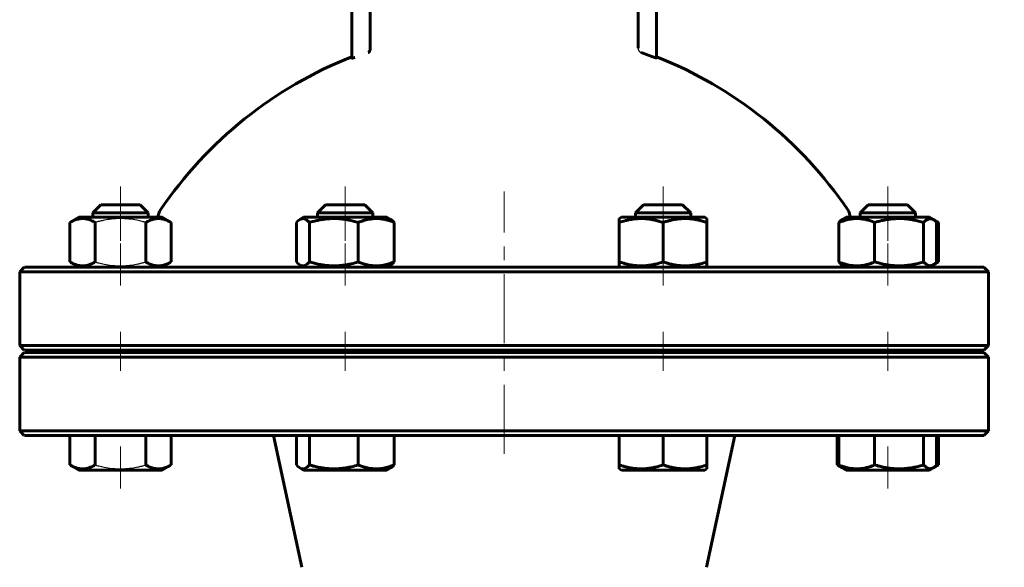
# Model space of a CAD drawing. Header units: millimetres. Extents: x 0 to 595, y 0 to 420.
# Tile 6 of 11: x 130 to 237, y 251 to 311. Entities that reach past the tile are written whole.
import ezdxf

# ---------------------------------------------------------------- set-up
doc = ezdxf.new("R2010")
doc.units = ezdxf.units.MM
for name, pattern in [('K5LT-1', [0]), ('K5LT_AXLED', [12, 7.5, -1.5, 1.5, -1.5]), ('K5LT_BASIC', [0]), ('K5LT_THIN', [0])]:
    doc.linetypes.add(name, pattern=pattern)
doc.layers.add('Системный слой', color=7, linetype='Continuous')
doc.layers.add('Системный слой (1)', color=7, linetype='Continuous', true_color=0x6c6c6c)
doc.styles.add('KDIMTEXTSTYLE', font='txt', dxfattribs={"width": 0.96, "oblique": 15, "height": 5})
doc.styles.add('KTEXTSTYLE', font='txt', dxfattribs={"width": 0.96, "height": 5})
doc.dimstyles.new('KDIMSTYLE (0.50)', dxfattribs={"dimtxt": 5, "dimasz": 1, "dimexe": 2, "dimexo": 0, "dimgap": 1, "dimtad": 1, "dimlfac": 2, "dimtxsty": 'KDIMTEXTSTYLE', "dimsah": 1, "dimcen": 0, "dimdle": 1, "dimadec": 0, "dimazin": 0, "dimtfac": 0.667, "dimtmove": 0, "dimatfit": 3, "dimfxl": 1, "dimtvp": 1, "dimtolj": 1, "dimtzin": 0, "dimarcsym": 0})

# ---------------------------------------------------------------- blocks, each defined once
blk = doc.blocks.new('U0')
at = {"layer": 'Системный слой (1)', "color": 143, "linetype": 'K5LT_BASIC', "lineweight": 60, "true_color": 0x33acca}
for p, q in [((130.53, 274.99), (182.53, 274.99)), ((182.53, 274.99), (234.53, 274.99))]:
    blk.add_line(p, q, dxfattribs=at)
blk = doc.blocks.new('U4')
at = {"layer": 'Системный слой (1)', "color": 143, "linetype": 'K5LT_BASIC', "lineweight": 60, "true_color": 0x33acca}
for p, q in [((130.53, 265.74), (182.53, 265.74)), ((182.53, 265.74), (234.53, 265.74))]:
    blk.add_line(p, q, dxfattribs=at)
blk = doc.blocks.new('U11')
at = {"layer": 'Системный слой (1)', "color": 143, "linetype": 'K5LT_BASIC', "lineweight": 60, "true_color": 0x33acca}
for start, end in [(111.5102, 145.8516), (34.1484, 68.4898)]:
    blk.add_arc((182.53, 264.92), 45, start, end, dxfattribs=at)
blk = doc.blocks.new('U12')
at = {"layer": 'Системный слой (1)', "color": 143, "linetype": 'K5LT_BASIC', "lineweight": 60, "true_color": 0x33acca}
for p, q in [((182.53, 283.99), (130.53, 283.99)), ((234.53, 283.99), (182.53, 283.99))]:
    blk.add_line(p, q, dxfattribs=at)
blk = doc.blocks.new('U14')
at = {"layer": 'Системный слой (1)', "color": 143, "linetype": 'K5LT_BASIC', "lineweight": 60, "true_color": 0x33acca}
for p, q in [((182.53, 274.74), (130.53, 274.74)), ((234.53, 274.74), (182.53, 274.74))]:
    blk.add_line(p, q, dxfattribs=at)
blk = doc.blocks.new('U15')
at = {"layer": 'Системный слой (1)', "color": 143, "linetype": 'K5LT_BASIC', "lineweight": 60, "true_color": 0x33acca}
for p, q in [((229.02, 289.15), (228.61, 289.39)), ((229.59, 288.83), (229.02, 289.15))]:
    blk.add_line(p, q, dxfattribs=at)
blk = doc.blocks.new('U16')
at = {"layer": 'Системный слой (1)', "color": 143, "linetype": 'K5LT_BASIC', "lineweight": 60, "true_color": 0x33acca}
for p, q in [((229.33, 288.96), (229.2, 289.02)), ((229.46, 288.9), (229.33, 288.96)), ((229.59, 288.83), (229.46, 288.9))]:
    blk.add_line(p, q, dxfattribs=at)
blk = doc.blocks.new('U17')
at = {"layer": 'Системный слой (1)', "color": 143, "linetype": 'K5LT_BASIC', "lineweight": 60, "true_color": 0x33acca}
for p, q in [((229.59, 262.55), (229.02, 262.22)), ((229.02, 262.22), (228.61, 261.99))]:
    blk.add_line(p, q, dxfattribs=at)
blk = doc.blocks.new('U18')
at = {"layer": 'Системный слой (1)', "color": 143, "linetype": 'K5LT_BASIC', "lineweight": 60, "true_color": 0x33acca}
for p, q in [((221.98, 290.74), (222.6, 290.74)), ((222.6, 290.74), (226.23, 290.74))]:
    blk.add_line(p, q, dxfattribs=at)
blk = doc.blocks.new('U19')
at = {"layer": 'Системный слой (1)', "color": 143, "linetype": 'K5LT_BASIC', "lineweight": 60, "true_color": 0x33acca}
for p, q in [((229.2, 284.35), (229.33, 284.41)), ((229.33, 284.41), (229.46, 284.48)), ((229.46, 284.48), (229.59, 284.55))]:
    blk.add_line(p, q, dxfattribs=at)
blk = doc.blocks.new('U20')
at = {"layer": 'Системный слой (1)', "color": 143, "linetype": 'K5LT_BASIC', "lineweight": 60, "true_color": 0x33acca}
for p, q in [((218.62, 262.55), (218.74, 262.48)), ((218.74, 262.48), (218.87, 262.41)), ((218.87, 262.41), (219, 262.35))]:
    blk.add_line(p, q, dxfattribs=at)
blk = doc.blocks.new('U21')
at = {"layer": 'Системный слой (1)', "color": 143, "linetype": 'K5LT_BASIC', "lineweight": 60, "true_color": 0x33acca}
for p, q in [((160.01, 262.55), (160.13, 262.42)), ((161.21, 262.34), (161.43, 262.55)), ((160.13, 262.42), (160.26, 262.31)), ((160.26, 262.31), (160.39, 262.22)), ((160.39, 262.22), (160.51, 262.16)), ((160.51, 262.16), (160.86, 262.14)), ((160.86, 262.14), (161.21, 262.34))]:
    blk.add_line(p, q, dxfattribs=at)
blk = doc.blocks.new('U22')
at = {"layer": 'Системный слой (1)', "color": 143, "linetype": 'K5LT_BASIC', "lineweight": 60, "true_color": 0x33acca}
for p, q in [((228.54, 289.23), (228.2, 289.04)), ((228.89, 289.21), (228.54, 289.23)), ((229.02, 289.15), (228.89, 289.21)), ((228.2, 289.04), (227.98, 288.83)), ((229.15, 289.07), (229.02, 289.15)), ((229.27, 288.96), (229.15, 289.07)), ((229.4, 288.83), (229.27, 288.96))]:
    blk.add_line(p, q, dxfattribs=at)
blk = doc.blocks.new('U23')
at = {"layer": 'Системный слой (1)', "color": 143, "linetype": 'K5LT_BASIC', "lineweight": 60, "true_color": 0x33acca}
for p, q in [((229.46, 262.48), (229.59, 262.55)), ((229.2, 262.35), (229.33, 262.41)), ((229.33, 262.41), (229.46, 262.48))]:
    blk.add_line(p, q, dxfattribs=at)
blk = doc.blocks.new('U24')
at = {"layer": 'Системный слой (1)', "color": 143, "linetype": 'K5LT_BASIC', "lineweight": 60, "true_color": 0x33acca}
for p, q in [((227.98, 262.55), (228.32, 262.24)), ((229.27, 262.42), (229.4, 262.55)), ((228.32, 262.24), (228.67, 262.12)), ((228.67, 262.12), (229.02, 262.22)), ((229.02, 262.22), (229.15, 262.31)), ((229.15, 262.31), (229.27, 262.42))]:
    blk.add_line(p, q, dxfattribs=at)
blk = doc.blocks.new('U25')
at = {"layer": 'Системный слой (1)', "color": 143, "linetype": 'K5LT_BASIC', "lineweight": 60, "true_color": 0x33acca}
for p, q in [((219.59, 261.99), (227.29, 261.99)), ((227.29, 261.99), (228.61, 261.99))]:
    blk.add_line(p, q, dxfattribs=at)
blk = doc.blocks.new('U26')
at = {"layer": 'Системный слой (1)', "color": 143, "linetype": 'K5LT_BASIC', "lineweight": 60, "true_color": 0x33acca}
blk.add_line((145.87, 262.22), (145.87, 262.22), dxfattribs=at)
blk.add_line((145.87, 262.22), (145.87, 262.22), dxfattribs=at)
blk = doc.blocks.new('U27')
at = {"layer": 'Системный слой (1)', "color": 143, "linetype": 'K5LT_BASIC', "lineweight": 60, "true_color": 0x33acca}
for p, q in [((221.1, 289.86), (221.98, 289.86)), ((221.98, 289.86), (227.1, 289.86))]:
    blk.add_line(p, q, dxfattribs=at)
blk = doc.blocks.new('U28')
at = {"layer": 'Системный слой (1)', "color": 143, "linetype": 'K5LT_BASIC', "lineweight": 60, "true_color": 0x33acca}
for p, q in [((160.74, 289.25), (160.39, 289.15)), ((161.09, 289.13), (160.74, 289.25)), ((160.13, 288.96), (160.01, 288.83)), ((160.26, 289.07), (160.13, 288.96)), ((160.39, 289.15), (160.26, 289.07)), ((161.43, 288.83), (161.09, 289.13))]:
    blk.add_line(p, q, dxfattribs=at)
blk = doc.blocks.new('U29')
at = {"layer": 'Системный слой (1)', "color": 143, "linetype": 'K5LT_BASIC', "lineweight": 60, "true_color": 0x33acca}
for p, q in [((228.61, 283.99), (229.02, 284.22)), ((229.02, 284.22), (229.59, 284.55))]:
    blk.add_line(p, q, dxfattribs=at)
blk = doc.blocks.new('U30')
at = {"layer": 'Системный слой (1)', "color": 143, "linetype": 'K5LT_BASIC', "lineweight": 60, "true_color": 0x33acca}
for p, q in [((160.01, 284.55), (160.13, 284.42)), ((160.13, 284.42), (160.26, 284.31)), ((160.26, 284.31), (160.39, 284.22)), ((160.39, 284.22), (160.51, 284.16)), ((160.51, 284.16), (160.86, 284.14)), ((160.86, 284.14), (161.21, 284.34)), ((161.21, 284.34), (161.43, 284.55))]:
    blk.add_line(p, q, dxfattribs=at)
blk = doc.blocks.new('U31')
at = {"layer": 'Системный слой (1)', "color": 143, "linetype": 'K5LT_BASIC', "lineweight": 60, "true_color": 0x33acca}
for p, q in [((227.98, 284.55), (228.32, 284.24)), ((228.32, 284.24), (228.67, 284.12)), ((228.67, 284.12), (229.02, 284.22)), ((229.02, 284.22), (229.15, 284.31)), ((229.15, 284.31), (229.27, 284.42)), ((229.27, 284.42), (229.4, 284.55))]:
    blk.add_line(p, q, dxfattribs=at)
blk = doc.blocks.new('D4')
at = {"layer": 'Системный слой (1)'}
for points in [[(288.24, 400.74), (287.58, 405.74), (286.92, 400.74), (287.58, 401.24)], [(287.58, 190.74), (288.24, 195.74), (287.58, 195.24), (286.92, 195.74)]]:
    blk.add_hatch(color=7, dxfattribs=at).paths.add_polyline_path(points)
at = {"layer": 'Системный слой (1)', "color": 7, "linetype": 'K5LT_THIN', "lineweight": 18, "true_color": 0xffffff}
for p, q in [((200.03, 405.74), (289.58, 405.74)), ((286.92, 400.74), (287.58, 405.74)), ((287.58, 405.74), (288.24, 400.74)), ((287.58, 405.74), (287.58, 190.74)), ((287.58, 401.24), (286.92, 400.74)), ((288.24, 400.74), (287.58, 401.24)), ((287.58, 190.74), (286.92, 195.74)), ((286.92, 195.74), (287.58, 195.24)), ((287.58, 195.24), (288.24, 195.74)), ((288.24, 195.74), (287.58, 190.74)), ((257.53, 190.74), (289.58, 190.74))]:
    blk.add_line(p, q, dxfattribs=at)
blk.add_wipeout([(286.58, 292.76), (279.2, 292.76), (279.2, 303.27), (286.58, 303.27)]).dxf.layer = 'Системный слой (1)'
at = {"layer": 'Системный слой (1)', "color": 7, "insert": (279.99, 292.76), "char_height": 5, "attachment_point": 1, "rotation": 90, "style": 'KTEXTSTYLE'}
blk.add_mtext('\\fArial|b0|c204|p34;\\H5.0;\\W1.000;\\Q15;\\fGOST Type AU|b0|i0|c204|p34;\\Q15;\\W0.960;430', dxfattribs=at)
blk = doc.blocks.new('KDIMARROW_01')
at = {"layer": 'Системный слой'}
blk.add_hatch(color=0, dxfattribs=at).paths.add_polyline_path([(-5, -0.66), (0, 0), (-5, 0.66), (-4.5, 0)])
at = {"layer": 'Системный слой', "color": 0, "linetype": 'K5LT_THIN', "lineweight": 18}
for p, q in [((-4.5, 0), (-5, 0.66)), ((-5, 0.66), (0, 0)), ((0, 0), (-5, -0.66)), ((-5, -0.66), (-4.5, 0))]:
    blk.add_line(p, q, dxfattribs=at)
at = {"layer": 'Системный слой (1)', "color": 0, "linetype": 'K5LT_THIN', "lineweight": 18}
blk.add_line((182.53, 190.74), (182.03, 190.74), dxfattribs=at)

msp = doc.modelspace()

# ---------------------------------------------------------------- linework, layer by layer
at = {"layer": 'Системный слой (1)', "color": 143, "linetype": 'K5LT_BASIC', "lineweight": 60, "true_color": 0x33acca}
for p, q in [((168.0026, 318.8617), (168.0026, 307.8321)), ((197.05, 307.7008), (197.05, 318.8617)), ((166.0263, 317.8617), (166.0263, 307.3038)), ((199.0263, 306.6618), (199.0263, 317.8617)), ((166.0263, 307.3038), (166.0263, 306.6448)), ((137.9517, 289.8617), (138.8267, 290.7367)), ((138.8267, 290.7367), (143.0767, 290.7367)), ((143.9517, 289.8617), (143.0767, 290.7367)), ((162.3056, 289.8617), (163.1806, 290.7367)), ((163.1806, 290.7367), (167.4306, 290.7367)), ((168.3056, 289.8617), (167.4306, 290.7367)), ((196.7471, 289.8617), (197.6221, 290.7367)), ((197.6221, 290.7367), (201.8721, 290.7367)), ((202.7471, 289.8617), (201.8721, 290.7367)), ((221.1009, 289.8617), (221.9759, 290.7367)), ((227.1009, 289.8617), (226.2259, 290.7367)), ((135.4669, 288.8253), (136.4392, 289.3867)), ((136.0342, 289.1528), (136.4392, 289.3867)), ((145.4642, 289.3867), (136.4392, 289.3867)), ((137.9517, 289.3867), (137.9517, 289.8617)), ((137.9517, 289.8617), (143.9517, 289.8617)), ((143.9517, 289.3867), (143.9517, 289.8617)), ((146.4366, 288.8253), (145.4642, 289.3867)), ((160.388, 289.1528), (160.7931, 289.3867)), ((169.8181, 289.3867), (160.7931, 289.3867)), ((162.3056, 289.8617), (168.3056, 289.8617)), ((162.3056, 289.3867), (162.3056, 289.8617)), ((168.3056, 289.3867), (168.3056, 289.8617)), ((170.2231, 289.1528), (169.8181, 289.3867)), ((194.9971, 289.2495), (195.2346, 289.3867)), ((194.9971, 288.8253), (194.9971, 289.2495)), ((204.2596, 289.3867), (195.2346, 289.3867)), ((196.7471, 289.8617), (202.7471, 289.8617)), ((196.7471, 289.3867), (196.7471, 289.8617)), ((202.7471, 289.3867), (202.7471, 289.8617)), ((204.4971, 289.2495), (204.2596, 289.3867)), ((204.4971, 289.2495), (204.4971, 288.8253)), ((219.1833, 289.1528), (219.5884, 289.3867)), ((228.6134, 289.3867), (219.5884, 289.3867)), ((221.1009, 289.3867), (221.1009, 289.8617)), ((227.1009, 289.3867), (227.1009, 289.8617)), ((229.0185, 289.1528), (228.6134, 289.3867)), ((135.4669, 284.548), (135.4669, 288.8253)), ((136.0342, 289.1528), (136.0342, 289.1528)), ((138.2093, 284.548), (138.2093, 288.8253)), ((143.6942, 284.548), (143.6942, 288.8253)), ((146.4366, 284.548), (146.4366, 288.8253)), ((160.0076, 284.548), (160.0076, 288.8253)), ((161.4272, 284.548), (161.4272, 288.8253)), ((166.7252, 284.548), (166.7252, 288.8253)), ((170.6035, 284.548), (170.6035, 288.8253)), ((194.9971, 284.548), (194.9971, 288.8253)), ((199.7471, 284.548), (199.7471, 288.8253)), ((204.4971, 284.548), (204.4971, 288.8253)), ((218.803, 284.548), (218.803, 288.8253)), ((222.6813, 284.548), (222.6813, 288.8253)), ((227.9793, 284.548), (227.9793, 288.8253)), ((229.3988, 284.548), (229.3988, 288.8253)), ((229.5857, 284.548), (229.5857, 288.8253)), ((130.5263, 283.9867), (130.0263, 283.4867)), ((136.4392, 283.9867), (135.4669, 284.548)), ((136.0342, 284.2205), (136.0341, 284.2206)), ((136.4392, 283.9867), (136.0342, 284.2205)), ((145.4642, 283.9867), (146.4366, 284.548)), ((160.7931, 283.9867), (160.388, 284.2205)), ((169.8181, 283.9867), (170.2231, 284.2205)), ((194.9971, 284.1238), (194.9971, 284.548)), ((195.2346, 283.9867), (194.9971, 284.1238)), ((204.2596, 283.9867), (204.4971, 284.1238)), ((204.4971, 284.548), (204.4971, 284.1238)), ((219.5884, 283.9867), (219.1833, 284.2205)), ((228.6134, 283.9867), (229.0185, 284.2205)), ((234.5263, 283.9867), (235.0263, 283.4867)), ((130.0263, 283.4867), (182.5263, 283.4867)), ((130.0263, 275.4867), (130.0263, 283.4867)), ((182.5263, 283.4867), (235.0263, 283.4867)), ((235.0263, 275.4867), (235.0263, 283.4867)), ((130.5263, 274.9867), (130.0263, 275.4867)), ((182.5263, 275.4867), (130.0263, 275.4867)), ((235.0263, 275.4867), (182.5263, 275.4867)), ((234.5263, 274.9867), (235.0263, 275.4867)), ((130.5263, 274.7367), (130.0263, 274.2367)), ((130.0263, 274.2367), (182.5263, 274.2367)), ((130.0263, 266.2367), (130.0263, 274.2367)), ((137.9517, 274.7367), (137.9517, 274.9867)), ((143.9517, 274.7367), (143.9517, 274.9867)), ((145.0263, 274.7367), (145.0263, 274.9867)), ((162.3056, 274.7367), (162.3056, 274.9867)), ((168.3056, 274.7367), (168.3056, 274.9867)), ((182.5263, 274.2367), (235.0263, 274.2367)), ((196.7471, 274.7367), (196.7471, 274.9867)), ((202.7471, 274.7367), (202.7471, 274.9867)), ((220.0263, 274.7367), (220.0263, 274.9867)), ((221.1009, 274.7367), (221.1009, 274.9867)), ((227.1009, 274.7367), (227.1009, 274.9867)), ((234.5263, 274.7367), (235.0263, 274.2367)), ((235.0263, 266.2367), (235.0263, 274.2367)), ((182.5263, 266.2367), (130.0263, 266.2367)), ((130.5263, 265.7367), (130.0263, 266.2367)), ((135.4669, 265.7367), (135.4669, 262.548)), ((138.2093, 265.7367), (138.2093, 262.548)), ((143.6942, 265.7367), (143.6942, 262.548)), ((146.4366, 265.7367), (146.4366, 262.548)), ((160.5868, 251.4544), (157.5263, 265.7367)), ((160.0076, 265.7367), (160.0076, 262.548)), ((161.4272, 265.7367), (161.4272, 262.548)), ((166.7252, 265.7367), (166.7252, 262.548)), ((170.6035, 265.7367), (170.6035, 262.548)), ((235.0263, 266.2367), (182.5263, 266.2367)), ((194.9971, 265.7367), (194.9971, 262.548)), ((199.7471, 265.7367), (199.7471, 262.548)), ((204.4658, 251.4544), (207.5263, 265.7367)), ((204.4971, 265.7367), (204.4971, 262.548)), ((218.6161, 265.7367), (218.6161, 262.548)), ((218.803, 265.7367), (218.803, 262.548)), ((222.6813, 265.7367), (222.6813, 262.548)), ((227.9793, 265.7367), (227.9793, 262.548)), ((229.3988, 265.7367), (229.3988, 262.548)), ((229.5857, 265.7367), (229.5857, 262.548)), ((234.5263, 265.7367), (235.0263, 266.2367)), ((135.4669, 262.548), (136.4392, 261.9867)), ((146.4366, 262.548), (145.4642, 261.9867)), ((194.9971, 262.1238), (194.9971, 262.548)), ((204.4971, 262.548), (204.4971, 262.1238)), ((218.6161, 262.548), (219.5884, 261.9867)), ((136.0342, 262.2205), (136.0341, 262.2206)), ((136.0342, 262.2205), (136.4392, 261.9867)), ((136.4392, 261.9867), (145.4642, 261.9867)), ((145.8693, 262.2205), (145.4642, 261.9867)), ((160.388, 262.2205), (160.7931, 261.9867)), ((160.7931, 261.9867), (169.8181, 261.9867)), ((170.2231, 262.2205), (169.8181, 261.9867)), ((194.9971, 262.1238), (195.2346, 261.9867)), ((195.2346, 261.9867), (204.2596, 261.9867)), ((204.4971, 262.1238), (204.2596, 261.9867)), ((219.1833, 262.2205), (219.5884, 261.9867)), ((229.0185, 262.2205), (228.6134, 261.9867))]:
    msp.add_line(p, q, dxfattribs=at)
at = {"layer": 'Системный слой (1)', "color": 30, "linetype": 'K5LT_AXLED', "lineweight": 18, "true_color": 0xff8000}
for p, q in [((140.9517, 286.8253), (140.9517, 292.7367)), ((165.3056, 286.8253), (165.3056, 292.7367)), ((199.7471, 286.8253), (199.7471, 292.7367)), ((224.1009, 286.8253), (224.1009, 292.7367)), ((182.5263, 263.7367), (182.5263, 292.1826)), ((140.9517, 281.9867), (140.9517, 286.548)), ((165.3056, 281.9867), (165.3056, 286.548)), ((199.7471, 281.9867), (199.7471, 286.548)), ((224.1009, 281.9867), (224.1009, 286.548)), ((140.9517, 272.7367), (140.9517, 276.9867)), ((165.3056, 272.7367), (165.3056, 276.9867)), ((199.7471, 272.7367), (199.7471, 276.9867)), ((224.1009, 272.7367), (224.1009, 276.9867)), ((140.9517, 259.9867), (140.9517, 264.548)), ((224.1009, 259.9867), (224.1009, 264.548))]:
    msp.add_line(p, q, dxfattribs=at)
at = {"layer": 'Системный слой (1)', "color": 143, "linetype": 'K5LT_BASIC', "lineweight": 60, "true_color": 0x33acca}
for centre, radius, start, end in [((182.5263, 264.9223), 44.8435, 69.096406, 70.64244), ((146.5263, 289.3406), 1.5, 145.851576, 178.238768), ((218.5263, 289.3406), 1.5, 1.761232, 34.148424)]:
    msp.add_arc(centre, radius, start, end, dxfattribs=at)
for points, knots in [([(167.7842, 307.2307), (167.8126, 307.2447), (167.853, 307.2727), (167.9025, 307.326), (167.9366, 307.3753), (167.9648, 307.4318), (167.9839, 307.4855), (167.9968, 307.5371), (168.0077, 307.6056), (168.0093, 307.662), (168.0068, 307.7008)], [0, 0, 0, 0, 2.37337091, 3.55134585, 4.9693868, 6.24493017, 7.37730435, 8.2247886, 9.14384116, 11, 11, 11, 11]), ([(166.3466, 306.7021), (166.3305, 306.6976), (166.2994, 306.689), (166.2605, 306.6786), (166.2335, 306.6718), (166.2166, 306.6676), (166.1931, 306.6619), (166.168, 306.6559), (166.1456, 306.651), (166.1183, 306.6453), (166.0971, 306.6414), (166.0724, 306.638), (166.0604, 306.6368), (166.048, 306.6364), (166.0387, 306.6368), (166.0328, 306.6381), (166.0278, 306.6406), (166.0267, 306.6426), (166.0263, 306.6448)], [0, 0, 0, 0, 1.66278884, 3.27542499, 4.31220231, 4.82213202, 5.32130319, 7.23154002, 8.12319634, 8.55845355, 11.39849751, 11.78810615, 13.66935025, 14.2677074, 15.40059017, 16.90286657, 17.18274025, 19, 19, 19, 19]), ([(199.0263, 306.6618), (199.0263, 306.66), (199.0235, 306.6579), (199.0081, 306.6577), (198.9803, 306.6627), (198.9456, 306.6715), (198.9119, 306.6808), (198.8745, 306.6919), (198.8113, 306.712), (198.7428, 306.7351), (198.6428, 306.7705), (198.5714, 306.7971), (198.5263, 306.8143)], [0, 0, 0, 0, 1.17702986, 2.00532819, 3.85656576, 4.8900218, 5.2111423, 6.67731344, 7.7046032, 9.36258958, 10.56816685, 13, 13, 13, 13]), ([(138.2093, 288.8253), (138.0886, 288.895), (137.8901, 288.9983), (137.6235, 289.1067), (137.4162, 289.1723), (137.2293, 289.2151), (137.0378, 289.2428), (136.8453, 289.2529), (136.6606, 289.2442), (136.4738, 289.2202), (136.28, 289.1783), (135.9999, 289.0907), (135.7291, 288.9706), (135.5313, 288.8625), (135.4669, 288.8253)], [0, 0, 0, 0, 2.03193949, 3.31163349, 4.3966445, 5.4235888, 6.35058924, 7.49983039, 8.53318741, 9.33577528, 10.52418436, 11.68484669, 13.91500354, 15, 15, 15, 15]), ([(146.4366, 288.8253), (146.3158, 288.895), (146.1174, 288.9983), (145.8507, 289.1067), (145.6434, 289.1723), (145.4566, 289.2151), (145.265, 289.2428), (145.0725, 289.2529), (144.8878, 289.2442), (144.7011, 289.2202), (144.5072, 289.1783), (144.2271, 289.0907), (143.9563, 288.9706), (143.7586, 288.8625), (143.6942, 288.8253)], [0, 0, 0, 0, 2.03193949, 3.31163349, 4.3966445, 5.4235888, 6.35058924, 7.49983039, 8.53318741, 9.33577528, 10.52418436, 11.68484669, 13.91500354, 15, 15, 15, 15]), ([(166.7252, 288.8253), (166.5443, 288.8793), (166.2774, 288.953), (165.8294, 289.059), (165.4306, 289.1369), (165.0618, 289.1887), (164.7637, 289.2202), (164.4618, 289.2428), (164.09, 289.2529), (163.7811, 289.2454), (163.467, 289.2274), (163.1375, 289.1964), (162.6783, 289.1294), (162.1064, 289.0148), (161.6779, 288.9002), (161.4272, 288.8253)], [0, 0, 0, 0, 1.67981626, 2.46425431, 4.10062144, 5.2997801, 5.78516139, 6.77396186, 7.99981908, 9.10206657, 9.53045066, 10.80659157, 12.05516695, 13.66764409, 16, 16, 16, 16]), ([(170.6035, 288.8253), (170.4528, 288.8868), (170.2321, 288.9691), (169.9035, 289.0712), (169.6301, 289.1418), (169.3458, 289.1964), (169.087, 289.2302), (168.8481, 289.2477), (168.6163, 289.2513), (168.3956, 289.2426), (168.1491, 289.2202), (167.875, 289.1783), (167.4789, 289.0907), (167.0959, 288.9706), (166.8162, 288.8625), (166.7252, 288.8253)], [0, 0, 0, 0, 1.91244871, 2.78068749, 4.10062144, 5.2997801, 6.27754197, 7.2675193, 8.21485807, 9.10206657, 9.9581603, 11.22579665, 12.46383647, 14.84267045, 16, 16, 16, 16]), ([(199.7471, 288.8253), (199.585, 288.8793), (199.3149, 288.9625), (198.9128, 289.0663), (198.5549, 289.1418), (198.2558, 289.1887), (197.9885, 289.2202), (197.7178, 289.2428), (197.3845, 289.2529), (197.1075, 289.2454), (196.8259, 289.2274), (196.5305, 289.1964), (196.1188, 289.1294), (195.606, 289.0148), (195.2218, 288.9002), (194.9971, 288.8253)], [0, 0, 0, 0, 1.67981626, 2.78068749, 4.10062144, 5.2997801, 5.78516139, 6.77396186, 7.99981908, 9.10206657, 9.53045066, 10.80659157, 12.05516695, 13.66764409, 16, 16, 16, 16]), ([(204.4971, 288.8253), (204.335, 288.8793), (204.0649, 288.9625), (203.6628, 289.0663), (203.3049, 289.1418), (203.0058, 289.1887), (202.7385, 289.2202), (202.4678, 289.2428), (202.1345, 289.2529), (201.8575, 289.2454), (201.5759, 289.2274), (201.2805, 289.1964), (200.8688, 289.1294), (200.356, 289.0148), (199.9718, 288.9002), (199.7471, 288.8253)], [0, 0, 0, 0, 1.67981626, 2.78068749, 4.10062144, 5.2997801, 5.78516139, 6.77396186, 7.99981908, 9.10206657, 9.53045066, 10.80659157, 12.05516695, 13.66764409, 16, 16, 16, 16]), ([(222.6813, 288.8253), (222.5306, 288.8868), (222.3099, 288.9691), (221.9814, 289.0712), (221.7079, 289.1418), (221.4236, 289.1964), (221.1649, 289.2302), (220.9259, 289.2477), (220.6941, 289.2513), (220.4734, 289.2426), (220.2269, 289.2202), (219.9528, 289.1783), (219.5567, 289.0907), (219.1737, 288.9706), (218.894, 288.8625), (218.803, 288.8253)], [0, 0, 0, 0, 1.91244871, 2.78068749, 4.10062144, 5.2997801, 6.27754197, 7.2675193, 8.21485807, 9.10206657, 9.9581603, 11.22579665, 12.46383647, 14.84267045, 16, 16, 16, 16]), ([(227.9793, 288.8253), (227.7985, 288.8793), (227.5315, 288.953), (227.0835, 289.059), (226.6847, 289.1369), (226.3159, 289.1887), (226.0179, 289.2202), (225.7159, 289.2428), (225.3441, 289.2529), (225.0352, 289.2454), (224.7212, 289.2274), (224.3916, 289.1964), (223.9324, 289.1294), (223.3605, 289.0148), (222.932, 288.9002), (222.6813, 288.8253)], [0, 0, 0, 0, 1.67981626, 2.46425431, 4.10062144, 5.2997801, 5.78516139, 6.77396186, 7.99981908, 9.10206657, 9.53045066, 10.80659157, 12.05516695, 13.66764409, 16, 16, 16, 16]), ([(170.2231, 289.1528), (170.2641, 289.1291), (170.3329, 289.0825), (170.46, 288.9767), (170.5456, 288.8898), (170.6035, 288.8253)], [0, 0, 0, 0, 1.91250327, 3.22030261, 6, 6, 6, 6]), ([(218.803, 288.8253), (218.8429, 288.8698), (218.9113, 288.9413), (219.0378, 289.0562), (219.1248, 289.119), (219.1833, 289.1528)], [0, 0, 0, 0, 1.91828185, 3.26766112, 6, 6, 6, 6]), ([(135.4669, 284.548), (135.5877, 284.4783), (135.7861, 284.375), (136.0528, 284.2666), (136.2601, 284.201), (136.4469, 284.1582), (136.6385, 284.1305), (136.831, 284.1204), (137.0157, 284.1291), (137.2024, 284.1532), (137.3963, 284.195), (137.6764, 284.2826), (137.9472, 284.4027), (138.1449, 284.5109), (138.2093, 284.548)], [0, 0, 0, 0, 2.03193949, 3.31163349, 4.3966445, 5.4235888, 6.35058924, 7.49983039, 8.53318741, 9.33577528, 10.52418436, 11.68484669, 13.91500354, 15, 15, 15, 15]), ([(143.6942, 284.548), (143.8149, 284.4783), (144.0134, 284.375), (144.28, 284.2666), (144.4873, 284.201), (144.6742, 284.1582), (144.8657, 284.1305), (145.0582, 284.1204), (145.2429, 284.1291), (145.4297, 284.1532), (145.6235, 284.195), (145.9036, 284.2826), (146.1744, 284.4027), (146.3722, 284.5109), (146.4366, 284.548)], [0, 0, 0, 0, 2.03193949, 3.31163349, 4.3966445, 5.4235888, 6.35058924, 7.49983039, 8.53318741, 9.33577528, 10.52418436, 11.68484669, 13.91500354, 15, 15, 15, 15]), ([(161.4272, 284.548), (161.608, 284.494), (161.875, 284.4203), (162.323, 284.3143), (162.7217, 284.2365), (163.0906, 284.1846), (163.3886, 284.1531), (163.6905, 284.1305), (164.0623, 284.1204), (164.3713, 284.1279), (164.6853, 284.146), (165.0149, 284.1769), (165.4741, 284.2439), (166.046, 284.3585), (166.4745, 284.4731), (166.7252, 284.548)], [0, 0, 0, 0, 1.67981626, 2.46425431, 4.10062144, 5.2997801, 5.78516139, 6.77396186, 7.99981908, 9.10206657, 9.53045066, 10.80659157, 12.05516695, 13.66764409, 16, 16, 16, 16]), ([(166.7252, 284.548), (166.8758, 284.4865), (167.0965, 284.4042), (167.4251, 284.3021), (167.6985, 284.2315), (167.9829, 284.1769), (168.2416, 284.1431), (168.4805, 284.1256), (168.7123, 284.122), (168.9331, 284.1307), (169.1795, 284.1532), (169.4537, 284.195), (169.8498, 284.2826), (170.2328, 284.4027), (170.5124, 284.5109), (170.6035, 284.548)], [0, 0, 0, 0, 1.91244871, 2.78068749, 4.10062144, 5.2997801, 6.27754197, 7.2675193, 8.21485807, 9.10206657, 9.9581603, 11.22579665, 12.46383647, 14.84267045, 16, 16, 16, 16]), ([(170.6035, 284.548), (170.5636, 284.5035), (170.4952, 284.432), (170.3687, 284.3171), (170.2817, 284.2543), (170.2231, 284.2205)], [0, 0, 0, 0, 1.91828185, 3.26766112, 6, 6, 6, 6]), ([(194.9971, 284.548), (195.1592, 284.494), (195.4293, 284.4108), (195.8314, 284.307), (196.1892, 284.2315), (196.4884, 284.1846), (196.7556, 284.1531), (197.0263, 284.1305), (197.3597, 284.1204), (197.6367, 284.1279), (197.9182, 284.146), (198.2137, 284.1769), (198.6254, 284.2439), (199.1382, 284.3585), (199.5223, 284.4731), (199.7471, 284.548)], [0, 0, 0, 0, 1.67981626, 2.78068749, 4.10062144, 5.2997801, 5.78516139, 6.77396186, 7.99981908, 9.10206657, 9.53045066, 10.80659157, 12.05516695, 13.66764409, 16, 16, 16, 16]), ([(199.7471, 284.548), (199.9092, 284.494), (200.1793, 284.4108), (200.5814, 284.307), (200.9392, 284.2315), (201.2384, 284.1846), (201.5056, 284.1531), (201.7763, 284.1305), (202.1097, 284.1204), (202.3867, 284.1279), (202.6682, 284.146), (202.9637, 284.1769), (203.3754, 284.2439), (203.8882, 284.3585), (204.2723, 284.4731), (204.4971, 284.548)], [0, 0, 0, 0, 1.67981626, 2.78068749, 4.10062144, 5.2997801, 5.78516139, 6.77396186, 7.99981908, 9.10206657, 9.53045066, 10.80659157, 12.05516695, 13.66764409, 16, 16, 16, 16]), ([(218.803, 284.548), (218.9537, 284.4865), (219.1744, 284.4042), (219.5029, 284.3021), (219.7764, 284.2315), (220.0607, 284.1769), (220.3194, 284.1431), (220.5584, 284.1256), (220.7902, 284.122), (221.0109, 284.1307), (221.2574, 284.1532), (221.5315, 284.195), (221.9276, 284.2826), (222.3106, 284.4027), (222.5903, 284.5109), (222.6813, 284.548)], [0, 0, 0, 0, 1.91244871, 2.78068749, 4.10062144, 5.2997801, 6.27754197, 7.2675193, 8.21485807, 9.10206657, 9.9581603, 11.22579665, 12.46383647, 14.84267045, 16, 16, 16, 16]), ([(219.1833, 284.2205), (219.1424, 284.2442), (219.0736, 284.2908), (218.9465, 284.3966), (218.8608, 284.4835), (218.803, 284.548)], [0, 0, 0, 0, 1.91250327, 3.22030261, 6, 6, 6, 6]), ([(222.6813, 284.548), (222.8621, 284.494), (223.1291, 284.4203), (223.5771, 284.3143), (223.9759, 284.2365), (224.3447, 284.1846), (224.6427, 284.1531), (224.9447, 284.1305), (225.3164, 284.1204), (225.6254, 284.1279), (225.9394, 284.146), (226.269, 284.1769), (226.7282, 284.2439), (227.3001, 284.3585), (227.7286, 284.4731), (227.9793, 284.548)], [0, 0, 0, 0, 1.67981626, 2.46425431, 4.10062144, 5.2997801, 5.78516139, 6.77396186, 7.99981908, 9.10206657, 9.53045066, 10.80659157, 12.05516695, 13.66764409, 16, 16, 16, 16]), ([(135.4669, 262.548), (135.5877, 262.4783), (135.7861, 262.375), (136.0528, 262.2666), (136.2601, 262.201), (136.4469, 262.1582), (136.6385, 262.1305), (136.831, 262.1204), (137.0157, 262.1291), (137.2024, 262.1532), (137.3963, 262.195), (137.6764, 262.2826), (137.9472, 262.4027), (138.1449, 262.5109), (138.2093, 262.548)], [0, 0, 0, 0, 2.03193949, 3.31163349, 4.3966445, 5.4235888, 6.35058924, 7.49983039, 8.53318741, 9.33577528, 10.52418436, 11.68484669, 13.91500354, 15, 15, 15, 15]), ([(143.6942, 262.548), (143.8149, 262.4783), (144.0134, 262.375), (144.28, 262.2666), (144.4873, 262.201), (144.6742, 262.1582), (144.8657, 262.1305), (145.0582, 262.1204), (145.2429, 262.1291), (145.4297, 262.1532), (145.6235, 262.195), (145.9036, 262.2826), (146.1744, 262.4027), (146.3722, 262.5109), (146.4366, 262.548)], [0, 0, 0, 0, 2.03193949, 3.31163349, 4.3966445, 5.4235888, 6.35058924, 7.49983039, 8.53318741, 9.33577528, 10.52418436, 11.68484669, 13.91500354, 15, 15, 15, 15]), ([(161.4272, 262.548), (161.608, 262.494), (161.875, 262.4203), (162.323, 262.3143), (162.7217, 262.2365), (163.0906, 262.1846), (163.3886, 262.1531), (163.6905, 262.1305), (164.0623, 262.1204), (164.3713, 262.1279), (164.6853, 262.146), (165.0149, 262.1769), (165.4741, 262.2439), (166.046, 262.3585), (166.4745, 262.4731), (166.7252, 262.548)], [0, 0, 0, 0, 1.67981626, 2.46425431, 4.10062144, 5.2997801, 5.78516139, 6.77396186, 7.99981908, 9.10206657, 9.53045066, 10.80659157, 12.05516695, 13.66764409, 16, 16, 16, 16]), ([(166.7252, 262.548), (166.8758, 262.4865), (167.0965, 262.4042), (167.4251, 262.3021), (167.6985, 262.2315), (167.9829, 262.1769), (168.2416, 262.1431), (168.4805, 262.1256), (168.7123, 262.122), (168.9331, 262.1307), (169.1795, 262.1532), (169.4537, 262.195), (169.8498, 262.2826), (170.2328, 262.4027), (170.5124, 262.5109), (170.6035, 262.548)], [0, 0, 0, 0, 1.91244871, 2.78068749, 4.10062144, 5.2997801, 6.27754197, 7.2675193, 8.21485807, 9.10206657, 9.9581603, 11.22579665, 12.46383647, 14.84267045, 16, 16, 16, 16]), ([(170.6035, 262.548), (170.5636, 262.5035), (170.4952, 262.432), (170.3687, 262.3171), (170.2817, 262.2543), (170.2231, 262.2205)], [0, 0, 0, 0, 1.91828185, 3.26766112, 6, 6, 6, 6]), ([(194.9971, 262.548), (195.1592, 262.494), (195.4293, 262.4108), (195.8314, 262.307), (196.1892, 262.2315), (196.4884, 262.1846), (196.7556, 262.1531), (197.0263, 262.1305), (197.3597, 262.1204), (197.6367, 262.1279), (197.9182, 262.146), (198.2137, 262.1769), (198.6254, 262.2439), (199.1382, 262.3585), (199.5223, 262.4731), (199.7471, 262.548)], [0, 0, 0, 0, 1.67981626, 2.78068749, 4.10062144, 5.2997801, 5.78516139, 6.77396186, 7.99981908, 9.10206657, 9.53045066, 10.80659157, 12.05516695, 13.66764409, 16, 16, 16, 16]), ([(199.7471, 262.548), (199.9092, 262.494), (200.1793, 262.4108), (200.5814, 262.307), (200.9392, 262.2315), (201.2384, 262.1846), (201.5056, 262.1531), (201.7763, 262.1305), (202.1097, 262.1204), (202.3867, 262.1279), (202.6682, 262.146), (202.9637, 262.1769), (203.3754, 262.2439), (203.8882, 262.3585), (204.2723, 262.4731), (204.4971, 262.548)], [0, 0, 0, 0, 1.67981626, 2.78068749, 4.10062144, 5.2997801, 5.78516139, 6.77396186, 7.99981908, 9.10206657, 9.53045066, 10.80659157, 12.05516695, 13.66764409, 16, 16, 16, 16]), ([(218.803, 262.548), (218.9537, 262.4865), (219.1744, 262.4042), (219.5029, 262.3021), (219.7764, 262.2315), (220.0607, 262.1769), (220.3194, 262.1431), (220.5584, 262.1256), (220.7902, 262.122), (221.0109, 262.1307), (221.2574, 262.1532), (221.5315, 262.195), (221.9276, 262.2826), (222.3106, 262.4027), (222.5903, 262.5109), (222.6813, 262.548)], [0, 0, 0, 0, 1.91244871, 2.78068749, 4.10062144, 5.2997801, 6.27754197, 7.2675193, 8.21485807, 9.10206657, 9.9581603, 11.22579665, 12.46383647, 14.84267045, 16, 16, 16, 16]), ([(219.1833, 262.2205), (219.1424, 262.2442), (219.0736, 262.2908), (218.9465, 262.3966), (218.8608, 262.4835), (218.803, 262.548)], [0, 0, 0, 0, 1.91250327, 3.22030261, 6, 6, 6, 6]), ([(222.6813, 262.548), (222.8621, 262.494), (223.1291, 262.4203), (223.5771, 262.3143), (223.9759, 262.2365), (224.3447, 262.1846), (224.6427, 262.1531), (224.9447, 262.1305), (225.3164, 262.1204), (225.6254, 262.1279), (225.9394, 262.146), (226.269, 262.1769), (226.7282, 262.2439), (227.3001, 262.3585), (227.7286, 262.4731), (227.9793, 262.548)], [0, 0, 0, 0, 1.67981626, 2.46425431, 4.10062144, 5.2997801, 5.78516139, 6.77396186, 7.99981908, 9.10206657, 9.53045066, 10.80659157, 12.05516695, 13.66764409, 16, 16, 16, 16])]:
    msp.add_open_spline(points, degree=3, knots=knots, dxfattribs=at)
msp.add_open_spline([(168.0026, 307.8321), (168.0026, 307.7878), (168.004, 307.7435), (168.0068, 307.7008)], degree=3, dxfattribs=at)
at = {"layer": 'Системный слой (1)', "color": 7, "linetype": 'K5LT-1'}
for points, knots in [([(197.05, 307.7008), (197.05, 307.6939), (197.0503, 307.68), (197.0517, 307.659), (197.054, 307.6373), (197.0566, 307.6209), (197.0586, 307.6101), (197.0601, 307.6021), (197.0625, 307.5914), (197.0669, 307.5736), (197.0729, 307.5529), (197.0795, 307.5339), (197.0849, 307.5201), (197.0888, 307.5106), (197.0926, 307.5019), (197.0963, 307.4939), (197.1002, 307.4858), (197.1044, 307.4775), (197.1089, 307.4688), (197.1139, 307.4598), (197.1191, 307.4509), (197.1245, 307.4421), (197.13, 307.4334), (197.1378, 307.4218), (197.146, 307.4103), (197.1546, 307.399), (197.1622, 307.3896), (197.1708, 307.3794), (197.1804, 307.3685), (197.1903, 307.3581), (197.1991, 307.3493), (197.2066, 307.3421), (197.2132, 307.336), (197.2199, 307.33), (197.227, 307.3239), (197.2346, 307.3176), (197.2427, 307.3111), (197.251, 307.3048), (197.2594, 307.2987), (197.2679, 307.2927), (197.2795, 307.2849), (197.2916, 307.2773), (197.304, 307.27), (197.3148, 307.264), (197.3268, 307.2577), (197.3401, 307.2512), (197.3534, 307.2452), (197.3642, 307.2406), (197.3724, 307.2373), (197.3783, 307.2351), (197.3842, 307.2329), (197.3882, 307.2314), (197.3903, 307.2307)], [0.300747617, 0.300747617, 0.300747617, 0.300747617, 0.304805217, 0.308862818, 0.312920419, 0.316978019, 0.317977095, 0.318976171, 0.321504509, 0.324032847, 0.329089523, 0.333430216, 0.335600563, 0.337770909, 0.339494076, 0.341217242, 0.342940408, 0.344663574, 0.346571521, 0.348479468, 0.350387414, 0.352295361, 0.354203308, 0.356111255, 0.359927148, 0.361933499, 0.363939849, 0.366714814, 0.369489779, 0.372264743, 0.375039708, 0.376772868, 0.378506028, 0.380239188, 0.381972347, 0.383893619, 0.38581489, 0.387736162, 0.389657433, 0.391578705, 0.393499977, 0.39734252, 0.399384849, 0.401427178, 0.404243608, 0.407060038, 0.409876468, 0.412692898, 0.413927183, 0.415161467, 0.416395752, 0.417630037, 0.417630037, 0.417630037, 0.417630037]), ([(143.6942, 288.8253), (143.5664, 288.8622), (143.2398, 288.9515), (142.6465, 289.0885), (142.0493, 289.1843), (141.5884, 289.2267), (141.3318, 289.2415), (141.1656, 289.2472), (141.0262, 289.2495), (140.8762, 289.2498), (140.6882, 289.2463), (140.4623, 289.236), (140.138, 289.2125), (139.6683, 289.1576), (139.1332, 289.0602), (138.6318, 288.9426), (138.3497, 288.8658), (138.2093, 288.8253)], [0, 0, 0, 0, 3.15229629, 8.02402693, 14.43035773, 17.47429983, 18.99627089, 20.51824194, 21.40985484, 22.30146773, 24.08469353, 25.86791932, 27.65114512, 31.79250392, 37.07252473, 40.53626237, 44, 44, 44, 44]), ([(138.2093, 284.548), (138.3371, 284.5112), (138.6637, 284.4218), (139.257, 284.2849), (139.8542, 284.189), (140.3151, 284.1466), (140.5717, 284.1318), (140.7379, 284.1261), (140.8773, 284.1239), (141.0273, 284.1235), (141.2153, 284.127), (141.4412, 284.1373), (141.7655, 284.1608), (142.2352, 284.2157), (142.7703, 284.3131), (143.2717, 284.4307), (143.5538, 284.5075), (143.6942, 284.548)], [0, 0, 0, 0, 3.15229629, 8.02402693, 14.43035773, 17.47429983, 18.99627089, 20.51824194, 21.40985484, 22.30146773, 24.08469353, 25.86791932, 27.65114512, 31.79250392, 37.07252473, 40.53626237, 44, 44, 44, 44]), ([(138.2093, 262.548), (138.3371, 262.5112), (138.6637, 262.4218), (139.257, 262.2849), (139.8542, 262.189), (140.3151, 262.1466), (140.5717, 262.1318), (140.7379, 262.1261), (140.8773, 262.1239), (141.0273, 262.1235), (141.2153, 262.127), (141.4412, 262.1373), (141.7655, 262.1608), (142.2352, 262.2157), (142.7703, 262.3131), (143.2717, 262.4307), (143.5538, 262.5075), (143.6942, 262.548)], [0, 0, 0, 0, 3.15229629, 8.02402693, 14.43035773, 17.47429983, 18.99627089, 20.51824194, 21.40985484, 22.30146773, 24.08469353, 25.86791932, 27.65114512, 31.79250392, 37.07252473, 40.53626237, 44, 44, 44, 44])]:
    msp.add_open_spline(points, degree=3, knots=knots, dxfattribs=at)

# ---------------------------------------------------------------- block references
at = {"layer": 'Системный слой (1)'}
for name in ['U11', 'U18', 'U28', 'U27', 'U22', 'U15', 'U16', 'U12', 'U30', 'U31', 'U29', 'U19', 'U0', 'U14', 'U4', 'U21', 'U20', 'U24', 'U17', 'U23', 'U26', 'U25']:
    msp.add_blockref(name, (0, 0), dxfattribs=at)

# ---------------------------------------------------------------- next in the draw order: dimensions: what is measured, and where the dimension line sits
at = {"layer": 'Системный слой (1)', "color": 7}
dim = msp.add_linear_dim(base=(287.5773, 405.7367), p1=(257.5263, 190.7367), p2=(200.0263, 405.7367), angle=90, dimstyle='KDIMSTYLE (0.50)', override={"dimexo": 0, "dimpost": '\\fGOST Type AU|b0|c204|p34;\\H5.0;\\W0.960;\\Q15;<>', "dimblk1": 'KDIMARROW_01', "dimblk2": 'KDIMARROW_01', "dimse1": 0, "dimse2": 0, "dimclrt": 7, "dimtol": 1, "dimtp": 0, "dimtm": 0, "dimtdec": 5, "dimtolj": 1}, dxfattribs=at)
dim.commit()
dim.dimension.update_dxf_attribs({"geometry": 'D4', "text_midpoint": (287.5773, 298.2367), "dimtype": 160})

doc.saveas('drawing.dxf')
